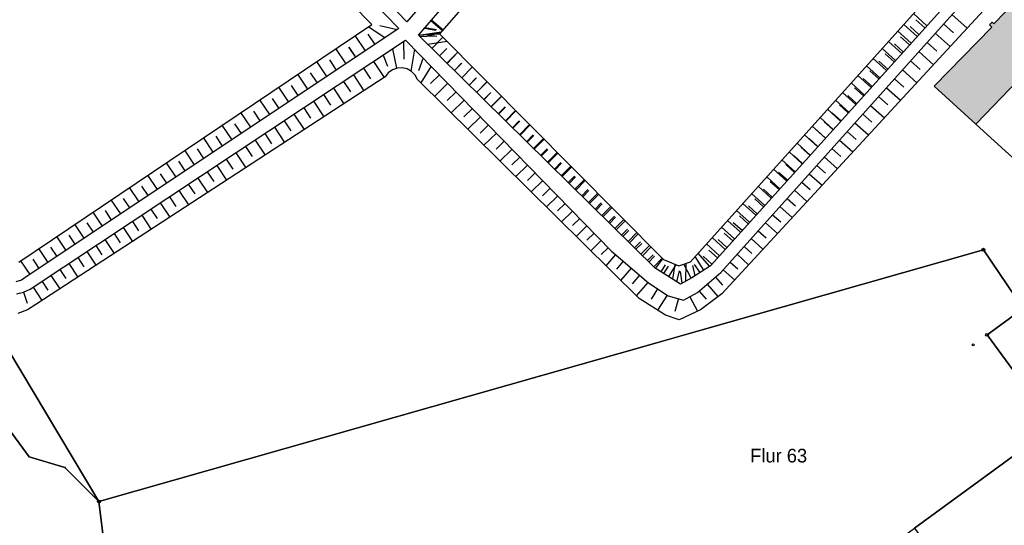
# Model space of a CAD drawing. Extents: x 2408905 to 2410405, y 5786105 to 5787663.
# Tile 37 of 43: x 2409861 to 2410029, y 5787057 to 5787143. Entities that reach past the tile are written whole.
import ezdxf

# ---------------------------------------------------------------- set-up
doc = ezdxf.new("R2010")
doc.units = 0
for name, color, linetype in [('K100-FLST_GRENZEN', 40, 'Continuous'), ('K100-FLUR_GRENZEN', 7, 'Continuous'), ('K125-GEB_LINIEN', 40, 'Continuous'), ('K125-GEB_LINIEN-FLAECHE', 2, 'Continuous'), ('K140-KATASTERTOPO', 7, 'Continuous'), ('K145-VERM_PKTE', 7, 'Continuous')]:
    doc.layers.add(name, color=color, linetype=linetype)
doc.styles.add('SIMPLEX', font='CONTINUOUS')

# ---------------------------------------------------------------- blocks, each defined once
blk = doc.blocks.new('128')
at = {"color": 11, "linetype": 'Continuous'}
blk.add_circle((0, 0), 0.5, dxfattribs=at)
blk = doc.blocks.new('251')
at = {"color": 40, "linetype": 'Continuous'}
blk.add_circle((0, 0), 0.175, dxfattribs=at)
blk = doc.blocks.new('GRENZSTEIN')
at = {"color": 7, "linetype": 'Continuous'}
blk.add_circle((0, 0), 0.75, dxfattribs=at)

msp = doc.modelspace()

# ---------------------------------------------------------------- hatches: boundary and pattern name
at = {"layer": 'K125-GEB_LINIEN-FLAECHE'}
msp.add_hatch(color=33, dxfattribs=at).paths.add_polyline_path([(2410046.147, 5787133.178), (2410050.608, 5787137.866), (2410042.833, 5787144.602), (2410035.395, 5787150.472), (2410027.441, 5787142.208), (2410027.141, 5787142.502), (2410026.7, 5787142.052), (2410027.093, 5787141.668), (2410017.254, 5787131.628), (2410024.377, 5787125.158), (2410034.624, 5787135.738), (2410042.252, 5787129.086)])

# ---------------------------------------------------------------- linework, layer by layer
at = {"layer": 'K100-FLST_GRENZEN', "color": 7}
for points in [[(2409819.934, 5787152.584, 0), (2409852.808, 5787097.587, 0), (2409859.184, 5787086.92, 0), (2409874.792, 5787060.81, 0), (2409969.732, 5787087.821, 0), (2409977.716, 5787090.092, 0), (2409991.49, 5787094.011, 0), (2410025.658, 5787103.732, 0), (2410032.442, 5787093.708, 0), (2410038.44, 5787098.072, 0), (2410071.395, 5787063.559, 0), (2410082.327, 5787070.098, 0), (2410111.635, 5787087.629, 0), (2410044.161, 5787143.949, 0), (2410034.396, 5787152.102, 0), (2409934.665, 5787235.35, 0), (2409920.388, 5787229.35, 0), (2409884.332, 5787214.813, 0), (2409867.111, 5787208.006, 0), (2409866.389, 5787207.721, 0), (2409863.209, 5787206.464, 0), (2409862.598, 5787206.222, 0), (2409850.278, 5787201.352, 0), (2409819.934, 5787152.584, 0)], [(2409815.623, 5787141.599, 0), (2409837.082, 5787103.581, 0), (2409862.912, 5787068.425, 0), (2409869.011, 5787066.611, 0), (2409874.792, 5787060.81, 0), (2409859.184, 5787086.92, 0), (2409852.808, 5787097.587, 0), (2409819.934, 5787152.584, 0), (2409813.336, 5787141.982, 0), (2409815.623, 5787141.599, 0)], [(2409882.018, 5787002.328, 0), (2409896.797, 5786999.839, 0), (2409928.717, 5787003.789, 0), (2409934.467, 5787004.501, 0), (2409936.486, 5787004.751, 0), (2409939.794, 5787002.52, 0), (2409944.208, 5787005.482, 0), (2409966.084, 5787021.421, 0), (2409990.003, 5787038.848, 0), (2410013.927, 5787056.278, 0), (2410037.759, 5787073.642, 0), (2410026.295, 5787089.236, 0), (2410032.442, 5787093.708, 0), (2410025.658, 5787103.732, 0), (2409991.49, 5787094.011, 0), (2409977.716, 5787090.092, 0), (2409969.732, 5787087.821, 0), (2409874.792, 5787060.81, 0), (2409881.881, 5787003.434, 0), (2409882.018, 5787002.328, 0)], [(2410026.295, 5787089.236, 0), (2410037.759, 5787073.642, 0), (2410038.805, 5787072.219, 0), (2410041.642, 5787068.36, 0), (2410045.847, 5787062.64, 0), (2410046.256, 5787062.084, 0), (2410053.767, 5787051.868, 0), (2410054.063, 5787051.465, 0), (2410064.629, 5787059.169, 0), (2410064.363, 5787059.354, 0), (2410047.973, 5787070.764, 0), (2410032.442, 5787093.708, 0), (2410026.295, 5787089.236, 0)], [(2410020.611, 5787047.101, 0), (2410029.844, 5787034.424, 0), (2410053.767, 5787051.868, 0), (2410046.256, 5787062.084, 0), (2410045.847, 5787062.64, 0), (2410041.642, 5787068.36, 0), (2410038.805, 5787072.219, 0), (2410037.759, 5787073.642, 0), (2410013.927, 5787056.278, 0), (2410020.611, 5787047.101, 0)]]:
    msp.add_polyline3d(points, close=True, dxfattribs=at)
msp.add_polyline3d([(2409724.599, 5786949.096, 0), (2409879.86, 5786996.258, 0), (2409882.018, 5787002.328, 0), (2409881.881, 5787003.434, 0), (2409874.792, 5787060.81, 0), (2409869.011, 5787066.611, 0), (2409862.912, 5787068.425, 0), (2409837.082, 5787103.581, 0), (2409815.623, 5787141.599, 0), (2409813.336, 5787141.982, 0), (2409819.934, 5787152.584, 0), (2409802.652, 5787179.747, 0), (2409781.871, 5787167.123, 0), (2409764.417, 5787154.041, 0)], dxfattribs=at)
at = {"layer": 'K125-GEB_LINIEN', "color": 32}
msp.add_polyline3d([(2410046.147, 5787133.178, 0), (2410050.608, 5787137.866, 0), (2410042.833, 5787144.602, 0), (2410035.395, 5787150.472, 0), (2410027.441, 5787142.208, 0), (2410027.141, 5787142.502, 0), (2410026.7, 5787142.052, 0), (2410027.093, 5787141.668, 0), (2410017.254, 5787131.628, 0), (2410024.377, 5787125.158, 0), (2410034.624, 5787135.738, 0), (2410042.252, 5787129.086, 0), (2410046.147, 5787133.178, 0)], dxfattribs=at)
at = {"layer": 'K125-GEB_LINIEN', "color": 40}
msp.add_polyline3d([(2410024.377, 5787125.158, 0), (2410031.957, 5787118.271, 0), (2410042.252, 5787129.086, 0), (2410034.624, 5787135.738, 0), (2410024.377, 5787125.158, 0)], close=True, dxfattribs=at)
at = {"layer": 'K140-KATASTERTOPO', "color": 112}
for points in [[(2409970.324, 5787192.161, 0), (2409927.289, 5787142.591, 0), (2409869.573, 5787202.448, 0)], [(2409970.324, 5787192.161, 0), (2409927.289, 5787142.591, 0), (2409869.573, 5787202.448, 0)], [(2409825.027, 5787184.061, 0), (2409867.534, 5787201.226, 0), (2409925.972, 5787141.431, 0), (2409862.399, 5787099.092, 0), (2409861.567, 5787098.575, 0), (2409860.635, 5787098.27, 0)], [(2409825.027, 5787184.061, 0), (2409867.534, 5787201.226, 0), (2409925.972, 5787141.431, 0), (2409862.399, 5787099.092, 0), (2409861.567, 5787098.575, 0), (2409860.635, 5787098.27, 0)], [(2409861.154, 5787101.643, 0), (2409921.328, 5787142.141, 0), (2409866.701, 5787197.662, 0), (2409824.309, 5787180.325, 0)], [(2409861.154, 5787101.643, 0), (2409921.328, 5787142.141, 0), (2409866.701, 5787197.662, 0), (2409824.309, 5787180.325, 0)], [(2410022.007, 5787148.565, 0), (2409979.094, 5787101.01, 0), (2409975.924, 5787098.917, 0), (2409973.994, 5787097.894, 0), (2409972.109, 5787099.08, 0), (2409969.651, 5787100.61, 0), (2409929.28, 5787140.32, 0), (2409932.913, 5787140.545, 0), (2409971.088, 5787102.089, 0), (2409973.74, 5787100.973, 0), (2409975.679, 5787101.677, 0), (2410017.177, 5787147.815, 0)], [(2410022.007, 5787148.565, 0), (2409979.094, 5787101.01, 0), (2409975.924, 5787098.917, 0), (2409973.994, 5787097.894, 0), (2409972.109, 5787099.08, 0), (2409969.651, 5787100.61, 0), (2409929.28, 5787140.32, 0), (2409932.913, 5787140.545, 0), (2409971.088, 5787102.089, 0), (2409973.74, 5787100.973, 0), (2409975.679, 5787101.677, 0), (2410017.177, 5787147.815, 0)], [(2409860.758, 5787096.231, 0), (2409861.952, 5787096.502, 0), (2409863.07, 5787097.004, 0), (2409927.118, 5787139.457, 0), (2409962.253, 5787103.479, 0), (2409968.513, 5787098.075, 0), (2409971.879, 5787095.897, 0), (2409974.525, 5787095.158, 0), (2409976.91, 5787096.422, 0), (2409980.853, 5787099.848, 0), (2410023.922, 5787147.832, 0)], [(2409860.758, 5787096.231, 0), (2409861.952, 5787096.502, 0), (2409863.07, 5787097.004, 0), (2409927.118, 5787139.457, 0), (2409962.253, 5787103.479, 0), (2409968.513, 5787098.075, 0), (2409971.879, 5787095.897, 0), (2409974.525, 5787095.158, 0), (2409976.91, 5787096.422, 0), (2409980.853, 5787099.848, 0), (2410023.922, 5787147.832, 0)], [(2410027.055, 5787145.979, 0), (2409981.018, 5787096.215, 0), (2409977.402, 5787093.502, 0), (2409973.763, 5787091.805, 0), (2409971.435, 5787092.557, 0), (2409966.92, 5787095.42, 0), (2409929.124, 5787132.738, 0), (2409928.722, 5787133.501, 0), (2409928.12, 5787134.12, 0), (2409927.369, 5787134.544, 0), (2409926.528, 5787134.739, 0), (2409925.667, 5787134.688, 0), (2409924.855, 5787134.397, 0), (2409924.158, 5787133.888, 0), (2409923.633, 5787133.203, 0), (2409864.031, 5787094.413, 0), (2409862.598, 5787093.465, 0), (2409860.978, 5787092.893, 0)], [(2410027.055, 5787145.979, 0), (2409981.018, 5787096.215, 0), (2409977.402, 5787093.502, 0), (2409973.763, 5787091.805, 0), (2409971.435, 5787092.557, 0), (2409966.92, 5787095.42, 0), (2409929.124, 5787132.738, 0), (2409928.722, 5787133.501, 0), (2409928.12, 5787134.12, 0), (2409927.369, 5787134.544, 0), (2409926.528, 5787134.739, 0), (2409925.667, 5787134.688, 0), (2409924.855, 5787134.397, 0), (2409924.158, 5787133.888, 0), (2409923.633, 5787133.203, 0), (2409864.031, 5787094.413, 0), (2409862.598, 5787093.465, 0), (2409860.978, 5787092.893, 0)]]:
    msp.add_polyline3d(points, dxfattribs=at)
msp.add_polyline3d([(2409932.913, 5787140.545, 0), (2409929.28, 5787140.32, 0), (2409973.416, 5787191.236, 0), (2409973.068, 5787186.459, 0), (2409932.913, 5787140.545, 0)], close=True, dxfattribs=at)
msp.add_polyline3d([(2409932.913, 5787140.545, 0), (2409929.28, 5787140.32, 0), (2409973.416, 5787191.236, 0), (2409973.068, 5787186.459, 0), (2409932.913, 5787140.545, 0)], close=True, dxfattribs=at)
at = {"layer": 'K140-KATASTERTOPO', "color": 7}
for points in [[(2410016.004, 5787141.912, 0), (2410013.721, 5787143.972, 0)], [(2410020.302, 5787143.799, 0), (2410022.89, 5787141.477, 0)], [(2410020.302, 5787143.799, 0), (2410022.89, 5787141.477, 0)], [(2409923.568, 5787139.83, 0), (2409920.706, 5787141.723, 0)], [(2409923.568, 5787139.83, 0), (2409920.706, 5787141.722, 0)], [(2409925.643, 5787141.212, 0), (2409922.732, 5787141.866, 0)], [(2409925.643, 5787141.212, 0), (2409922.732, 5787141.866, 0)], [(2409931.422, 5787142.791, 0), (2409933.387, 5787141.087, 0)], [(2409931.548, 5787142.937, 0), (2409933.514, 5787141.232, 0)], [(2410014.353, 5787140.083, 0), (2410012.073, 5787142.14, 0)], [(2410014.669, 5787140.433, 0), (2410013.149, 5787141.805, 0)], [(2410015.662, 5787141.534, 0), (2410014.141, 5787142.907, 0)], [(2410018.873, 5787142.207, 0), (2410020.582, 5787140.673, 0)], [(2410018.873, 5787142.207, 0), (2410020.583, 5787140.673, 0)], [(2409920.261, 5787137.627, 0), (2409918.515, 5787140.248, 0)], [(2409920.261, 5787137.628, 0), (2409918.516, 5787140.248, 0)], [(2409921.912, 5787138.727, 0), (2409920.745, 5787140.48, 0)], [(2409921.913, 5787138.728, 0), (2409920.746, 5787140.48, 0)], [(2409929.314, 5787140.322, 0), (2409933.218, 5787140.894, 0)], [(2409929.412, 5787140.328, 0), (2409933.154, 5787140.82, 0)], [(2409929.528, 5787140.076, 0), (2409932.004, 5787140.168, 0)], [(2409930.309, 5787141.507, 0), (2409932.284, 5787141.139, 0)], [(2409930.404, 5787141.617, 0), (2409932.379, 5787141.248, 0)], [(2409930.446, 5787140.392, 0), (2409932.444, 5787140.139, 0)], [(2409931.058, 5787140.43, 0), (2409932.4, 5787140.627, 0)], [(2409931.108, 5787140.433, 0), (2409932.394, 5787140.602, 0)], [(2410013.335, 5787138.955, 0), (2410011.057, 5787141.011, 0)], [(2410017.454, 5787140.626, 0), (2410019.994, 5787138.346, 0)], [(2410017.454, 5787140.626, 0), (2410019.994, 5787138.346, 0)], [(2409926.766, 5787139.224, 0), (2409926.82, 5787136.185, 0)], [(2409926.766, 5787139.224, 0), (2409926.82, 5787136.185, 0)], [(2409930.881, 5787138.745, 0), (2409934.174, 5787139.275, 0)], [(2409931.587, 5787138.051, 0), (2409933.479, 5787139.975, 0)], [(2410011.737, 5787137.184, 0), (2410009.461, 5787139.237, 0)], [(2410012.002, 5787137.478, 0), (2410010.485, 5787138.847, 0)], [(2410013.044, 5787138.633, 0), (2410011.526, 5787140.003, 0)], [(2410016.043, 5787139.054, 0), (2410017.721, 5787137.549, 0)], [(2410016.043, 5787139.054, 0), (2410017.721, 5787137.549, 0)], [(2409916.968, 5787135.434, 0), (2409915.233, 5787138.039, 0)], [(2409916.968, 5787135.434, 0), (2409915.233, 5787138.039, 0)], [(2409918.612, 5787136.53, 0), (2409917.452, 5787138.271, 0)], [(2409918.613, 5787136.53, 0), (2409917.453, 5787138.272, 0)], [(2409923.265, 5787136.903, 0), (2409924.031, 5787135.018, 0)], [(2409923.266, 5787136.904, 0), (2409924.031, 5787135.018, 0)], [(2409924.9, 5787137.987, 0), (2409925.575, 5787134.655, 0)], [(2409924.9, 5787137.987, 0), (2409925.576, 5787134.655, 0)], [(2409928.631, 5787137.907, 0), (2409928.019, 5787134.177, 0)], [(2409928.631, 5787137.907, 0), (2409928.019, 5787134.177, 0)], [(2409932.877, 5787136.782, 0), (2409934.128, 5787138.054, 0)], [(2409932.905, 5787136.754, 0), (2409934.156, 5787138.027, 0)], [(2409934.16, 5787135.52, 0), (2409936.022, 5787137.413, 0)], [(2409934.178, 5787135.502, 0), (2409936.04, 5787137.395, 0)], [(2410010.67, 5787136.002, 0), (2410008.397, 5787138.053, 0)], [(2410010.43, 5787135.736, 0), (2410008.915, 5787137.103, 0)], [(2410014.642, 5787137.493, 0), (2410017.135, 5787135.256, 0)], [(2410014.642, 5787137.493, 0), (2410017.135, 5787135.256, 0)], [(2409913.689, 5787133.25, 0), (2409911.964, 5787135.839, 0)], [(2409913.688, 5787133.25, 0), (2409911.964, 5787135.839, 0)], [(2409915.326, 5787134.341, 0), (2409914.173, 5787136.072, 0)], [(2409915.326, 5787134.341, 0), (2409914.173, 5787136.072, 0)], [(2409921.638, 5787135.825, 0), (2409923.453, 5787133.086, 0)], [(2409921.638, 5787135.824, 0), (2409923.453, 5787133.086, 0)], [(2409930.09, 5787136.414, 0), (2409929.302, 5787134.236, 0)], [(2409930.09, 5787136.414, 0), (2409929.303, 5787134.235, 0)], [(2409931.45, 5787135.021, 0), (2409929.691, 5787132.178, 0)], [(2409931.45, 5787135.021, 0), (2409929.691, 5787132.178, 0)], [(2409935.437, 5787134.264, 0), (2409936.668, 5787135.516, 0)], [(2409935.444, 5787134.257, 0), (2409936.676, 5787135.508, 0)], [(2410008.009, 5787133.053, 0), (2410005.74, 5787135.1, 0)], [(2410009.124, 5787134.289, 0), (2410006.854, 5787136.337, 0)], [(2410009.339, 5787134.527, 0), (2410007.825, 5787135.893, 0)], [(2410013.25, 5787135.943, 0), (2410014.897, 5787134.465, 0)], [(2410013.25, 5787135.943, 0), (2410014.897, 5787134.465, 0)], [(2409910.423, 5787131.076, 0), (2409908.71, 5787133.649, 0)], [(2409910.423, 5787131.076, 0), (2409908.71, 5787133.649, 0)], [(2409912.054, 5787132.162, 0), (2409910.908, 5787133.882, 0)], [(2409912.054, 5787132.162, 0), (2409910.908, 5787133.882, 0)], [(2409918.207, 5787133.551, 0), (2409920.003, 5787130.841, 0)], [(2409918.207, 5787133.551, 0), (2409920.004, 5787130.841, 0)], [(2409919.919, 5787134.686, 0), (2409921.123, 5787132.869, 0)], [(2409919.919, 5787134.685, 0), (2409921.123, 5787132.869, 0)], [(2409932.882, 5787133.554, 0), (2409931.346, 5787132.053, 0)], [(2409932.883, 5787133.554, 0), (2409931.346, 5787132.053, 0)], [(2409936.704, 5787133.017, 0), (2409938.537, 5787134.88, 0)], [(2409936.707, 5787133.015, 0), (2409938.539, 5787134.878, 0)], [(2410006.515, 5787131.398, 0), (2410004.25, 5787133.442, 0)], [(2410007.819, 5787132.843, 0), (2410006.307, 5787134.207, 0)], [(2410011.868, 5787134.402, 0), (2410014.314, 5787132.206, 0)], [(2410011.868, 5787134.402, 0), (2410014.314, 5787132.206, 0)], [(2409908.796, 5787129.992, 0), (2409907.657, 5787131.702, 0)], [(2409908.796, 5787129.992, 0), (2409907.657, 5787131.702, 0)], [(2409916.501, 5787132.42, 0), (2409917.692, 5787130.623, 0)], [(2409916.502, 5787132.42, 0), (2409917.693, 5787130.623, 0)], [(2409934.303, 5787132.099, 0), (2409932.025, 5787129.874, 0)], [(2409934.303, 5787132.099, 0), (2409932.025, 5787129.874, 0)], [(2409937.958, 5787131.785, 0), (2409939.169, 5787133.016, 0)], [(2409937.97, 5787131.772, 0), (2409939.182, 5787133.004, 0)], [(2409939.204, 5787130.558, 0), (2409941.007, 5787132.391, 0)], [(2409939.227, 5787130.536, 0), (2409941.03, 5787132.369, 0)], [(2410005.352, 5787130.108, 0), (2410003.088, 5787132.151, 0)], [(2410006.68, 5787131.58, 0), (2410005.169, 5787132.943, 0)], [(2410010.494, 5787132.872, 0), (2410012.109, 5787131.422, 0)], [(2410010.494, 5787132.872, 0), (2410012.109, 5787131.422, 0)], [(2409907.172, 5787128.91, 0), (2409905.469, 5787131.467, 0)], [(2409907.172, 5787128.91, 0), (2409905.469, 5787131.467, 0)], [(2409913.108, 5787130.171, 0), (2409914.287, 5787128.393, 0)], [(2409913.109, 5787130.171, 0), (2409914.287, 5787128.393, 0)], [(2409914.802, 5787131.294, 0), (2409916.579, 5787128.612, 0)], [(2409914.802, 5787131.293, 0), (2409916.579, 5787128.612, 0)], [(2409935.713, 5787130.656, 0), (2409934.211, 5787129.19, 0)], [(2409935.713, 5787130.656, 0), (2409934.211, 5787129.189, 0)], [(2409940.445, 5787129.338, 0), (2409941.637, 5787130.55, 0)], [(2409940.477, 5787129.306, 0), (2409941.669, 5787130.518, 0)], [(2410003.91, 5787128.511, 0), (2410001.649, 5787130.551, 0)], [(2410004.024, 5787128.637, 0), (2410002.517, 5787129.997, 0)], [(2410005.212, 5787129.954, 0), (2410003.703, 5787131.315, 0)], [(2410009.129, 5787131.351, 0), (2410011.53, 5787129.197, 0)], [(2410009.129, 5787131.351, 0), (2410011.53, 5787129.197, 0)], [(2409903.934, 5787126.754, 0), (2409902.241, 5787129.295, 0)], [(2409903.934, 5787126.754, 0), (2409902.241, 5787129.295, 0)], [(2409905.551, 5787127.831, 0), (2409904.419, 5787129.531, 0)], [(2409905.551, 5787127.831, 0), (2409904.419, 5787129.53, 0)], [(2409911.421, 5787129.053, 0), (2409913.18, 5787126.4, 0)], [(2409911.422, 5787129.053, 0), (2409913.18, 5787126.4, 0)], [(2409937.111, 5787129.224, 0), (2409934.885, 5787127.05, 0)], [(2409937.111, 5787129.224, 0), (2409934.885, 5787127.05, 0)], [(2409941.678, 5787128.125, 0), (2409943.452, 5787129.928, 0)], [(2409941.721, 5787128.083, 0), (2409943.495, 5787129.885, 0)], [(2410002.698, 5787127.167, 0), (2410000.439, 5787129.206, 0)], [(2410002.609, 5787127.069, 0), (2410001.103, 5787128.428, 0)], [(2410006.427, 5787128.34, 0), (2410008.782, 5787126.226, 0)], [(2410006.427, 5787128.34, 0), (2410008.782, 5787126.227, 0)], [(2410007.774, 5787129.841, 0), (2410009.359, 5787128.418, 0)], [(2410007.774, 5787129.841, 0), (2410009.359, 5787128.418, 0)], [(2409900.71, 5787124.607, 0), (2409899.028, 5787127.133, 0)], [(2409900.71, 5787124.607, 0), (2409899.028, 5787127.133, 0)], [(2409902.32, 5787125.679, 0), (2409901.195, 5787127.368, 0)], [(2409902.32, 5787125.679, 0), (2409901.195, 5787127.368, 0)], [(2409908.066, 5787126.829, 0), (2409909.805, 5787124.204, 0)], [(2409908.066, 5787126.829, 0), (2409909.806, 5787124.204, 0)], [(2409909.74, 5787127.939, 0), (2409910.906, 5787126.179, 0)], [(2409909.741, 5787127.939, 0), (2409910.907, 5787126.18, 0)], [(2409938.498, 5787127.803, 0), (2409937.032, 5787126.371, 0)], [(2409938.499, 5787127.803, 0), (2409937.032, 5787126.371, 0)], [(2409942.906, 5787126.917, 0), (2409944.079, 5787128.11, 0)], [(2409942.958, 5787126.865, 0), (2409944.131, 5787128.058, 0)], [(2409944.127, 5787125.716, 0), (2409945.872, 5787127.49, 0)], [(2409944.189, 5787125.655, 0), (2409945.934, 5787127.428, 0)], [(2410001.309, 5787125.628, 0), (2409999.053, 5787127.664, 0)], [(2410001.373, 5787125.698, 0), (2409999.868, 5787127.056, 0)], [(2410005.089, 5787126.85, 0), (2410006.644, 5787125.454, 0)], [(2410005.089, 5787126.849, 0), (2410006.644, 5787125.454, 0)], [(2409897.5, 5787122.469, 0), (2409895.828, 5787124.979, 0)], [(2409897.5, 5787122.469, 0), (2409895.828, 5787124.979, 0)], [(2409899.103, 5787123.537, 0), (2409897.985, 5787125.215, 0)], [(2409899.103, 5787123.537, 0), (2409897.985, 5787125.215, 0)], [(2409906.397, 5787125.723, 0), (2409907.551, 5787123.982, 0)], [(2409906.397, 5787125.722, 0), (2409907.551, 5787123.982, 0)], [(2409939.875, 5787126.394, 0), (2409937.7, 5787124.27, 0)], [(2409939.875, 5787126.394, 0), (2409937.7, 5787124.27, 0)], [(2409941.24, 5787124.996, 0), (2409939.807, 5787123.597, 0)], [(2409941.24, 5787124.996, 0), (2409939.807, 5787123.597, 0)], [(2409945.342, 5787124.521, 0), (2409946.496, 5787125.695, 0)], [(2409945.414, 5787124.45, 0), (2409946.567, 5787125.623, 0)], [(2409946.55, 5787123.333, 0), (2409948.267, 5787125.078, 0)], [(2409946.632, 5787123.252, 0), (2409948.348, 5787124.997, 0)], [(2410000.048, 5787124.231, 0), (2409997.794, 5787126.265, 0)], [(2410000.01, 5787124.188, 0), (2409998.507, 5787125.544, 0)], [(2410003.76, 5787125.369, 0), (2410006.07, 5787123.295, 0)], [(2410003.76, 5787125.369, 0), (2410006.07, 5787123.295, 0)], [(2409903.078, 5787123.523, 0), (2409904.219, 5787121.801, 0)], [(2409903.078, 5787123.523, 0), (2409904.22, 5787121.801, 0)], [(2409904.735, 5787124.621, 0), (2409906.456, 5787122.024, 0)], [(2409904.735, 5787124.62, 0), (2409906.456, 5787122.024, 0)], [(2409942.594, 5787123.609, 0), (2409940.471, 5787121.535, 0)], [(2409942.595, 5787123.609, 0), (2409940.471, 5787121.535, 0)], [(2409947.752, 5787122.15, 0), (2409948.887, 5787123.304, 0)], [(2409997.402, 5787121.299, 0), (2409995.153, 5787123.328, 0)], [(2409998.711, 5787122.75, 0), (2409996.46, 5787124.781, 0)], [(2409998.725, 5787122.764, 0), (2409997.224, 5787124.119, 0)], [(2410002.439, 5787123.898, 0), (2410003.965, 5787122.528, 0)], [(2410002.439, 5787123.897, 0), (2410003.964, 5787122.528, 0)], [(2409894.303, 5787120.34, 0), (2409892.641, 5787122.835, 0)], [(2409894.303, 5787120.34, 0), (2409892.641, 5787122.834, 0)], [(2409895.9, 5787121.403, 0), (2409894.788, 5787123.071, 0)], [(2409895.9, 5787121.403, 0), (2409894.789, 5787123.071, 0)], [(2409901.428, 5787122.429, 0), (2409903.131, 5787119.86, 0)], [(2409901.428, 5787122.429, 0), (2409903.131, 5787119.86, 0)], [(2409943.938, 5787122.233, 0), (2409942.539, 5787120.867, 0)], [(2409943.938, 5787122.233, 0), (2409942.539, 5787120.867, 0)], [(2409947.844, 5787122.06, 0), (2409948.978, 5787123.213, 0)], [(2409948.948, 5787120.974, 0), (2409950.637, 5787122.691, 0)], [(2409949.049, 5787120.874, 0), (2409950.737, 5787122.59, 0)], [(2409996.118, 5787119.875, 0), (2409993.871, 5787121.903, 0)], [(2409997.414, 5787121.312, 0), (2409995.915, 5787122.665, 0)], [(2410001.127, 5787122.436, 0), (2410003.393, 5787120.402, 0)], [(2410001.127, 5787122.436, 0), (2410003.393, 5787120.402, 0)], [(2409891.12, 5787118.22, 0), (2409889.469, 5787120.699, 0)], [(2409891.12, 5787118.22, 0), (2409889.469, 5787120.699, 0)], [(2409892.71, 5787119.279, 0), (2409891.605, 5787120.937, 0)], [(2409892.71, 5787119.279, 0), (2409891.605, 5787120.937, 0)], [(2409898.145, 5787120.253, 0), (2409899.83, 5787117.711, 0)], [(2409898.145, 5787120.253, 0), (2409899.83, 5787117.711, 0)], [(2409899.783, 5787121.339, 0), (2409900.913, 5787119.635, 0)], [(2409899.784, 5787121.339, 0), (2409900.913, 5787119.635, 0)], [(2409945.271, 5787120.868, 0), (2409943.197, 5787118.843, 0)], [(2409945.271, 5787120.868, 0), (2409943.197, 5787118.843, 0)], [(2409950.138, 5787119.804, 0), (2409951.254, 5787120.939, 0)], [(2409950.249, 5787119.695, 0), (2409951.364, 5787120.829, 0)], [(2409951.321, 5787118.64, 0), (2409952.982, 5787120.328, 0)], [(2409951.442, 5787118.521, 0), (2409953.101, 5787120.208, 0)], [(2409994.76, 5787118.371, 0), (2409992.515, 5787120.396, 0)], [(2409996.081, 5787119.834, 0), (2409994.583, 5787121.186, 0)], [(2409999.824, 5787120.984, 0), (2410001.32, 5787119.641, 0)], [(2409999.824, 5787120.984, 0), (2410001.32, 5787119.641, 0)], [(2409887.95, 5787116.109, 0), (2409886.309, 5787118.573, 0)], [(2409887.95, 5787116.109, 0), (2409886.309, 5787118.573, 0)], [(2409889.533, 5787117.163, 0), (2409888.436, 5787118.811, 0)], [(2409889.533, 5787117.163, 0), (2409888.436, 5787118.811, 0)], [(2409896.513, 5787119.171, 0), (2409897.63, 5787117.486, 0)], [(2409896.513, 5787119.171, 0), (2409897.63, 5787117.486, 0)], [(2409946.594, 5787119.514, 0), (2409945.228, 5787118.18, 0)], [(2409946.594, 5787119.514, 0), (2409945.228, 5787118.18, 0)], [(2409952.498, 5787117.482, 0), (2409953.596, 5787118.598, 0)], [(2409952.628, 5787117.354, 0), (2409953.725, 5787118.469, 0)], [(2409993.527, 5787117.005, 0), (2409991.285, 5787119.028, 0)], [(2409993.44, 5787116.908, 0), (2409991.945, 5787118.257, 0)], [(2409994.822, 5787118.439, 0), (2409993.326, 5787119.79, 0)], [(2409998.529, 5787119.542, 0), (2410000.752, 5787117.547, 0)], [(2409998.529, 5787119.541, 0), (2410000.752, 5787117.547, 0)], [(2409886.37, 5787115.057, 0), (2409885.28, 5787116.694, 0)], [(2409886.37, 5787115.057, 0), (2409885.28, 5787116.694, 0)], [(2409893.266, 5787117.019, 0), (2409894.371, 5787115.352, 0)], [(2409893.266, 5787117.019, 0), (2409894.371, 5787115.352, 0)], [(2409894.887, 5787118.093, 0), (2409896.553, 5787115.579, 0)], [(2409894.887, 5787118.093, 0), (2409896.553, 5787115.579, 0)], [(2409947.906, 5787118.171, 0), (2409945.881, 5787116.193, 0)], [(2409947.906, 5787118.17, 0), (2409945.881, 5787116.193, 0)], [(2409949.207, 5787116.838, 0), (2409947.874, 5787115.535, 0)], [(2409949.207, 5787116.838, 0), (2409947.874, 5787115.535, 0)], [(2409953.669, 5787116.33, 0), (2409955.303, 5787117.99, 0)], [(2409953.809, 5787116.193, 0), (2409955.441, 5787117.852, 0)], [(2409992.121, 5787115.447, 0), (2409989.882, 5787117.468, 0)], [(2409992.234, 5787115.571, 0), (2409990.74, 5787116.919, 0)], [(2409995.965, 5787116.685, 0), (2409998.145, 5787114.729, 0)], [(2409995.965, 5787116.685, 0), (2409998.145, 5787114.729, 0)], [(2409997.243, 5787118.109, 0), (2409998.71, 5787116.791, 0)], [(2409997.243, 5787118.109, 0), (2409998.711, 5787116.792, 0)], [(2409884.794, 5787114.007, 0), (2409883.163, 5787116.455, 0)], [(2409884.794, 5787114.007, 0), (2409883.163, 5787116.455, 0)], [(2409890.043, 5787114.883, 0), (2409891.136, 5787113.234, 0)], [(2409890.043, 5787114.883, 0), (2409891.136, 5787113.234, 0)], [(2409891.652, 5787115.949, 0), (2409893.3, 5787113.462, 0)], [(2409891.652, 5787115.949, 0), (2409893.3, 5787113.462, 0)], [(2409950.499, 5787115.516, 0), (2409948.522, 5787113.585, 0)], [(2409950.499, 5787115.516, 0), (2409948.522, 5787113.585, 0)], [(2409954.834, 5787115.184, 0), (2409955.914, 5787116.282, 0)], [(2409954.983, 5787115.038, 0), (2409956.062, 5787116.134, 0)], [(2409955.993, 5787114.044, 0), (2409957.6, 5787115.677, 0)], [(2409956.152, 5787113.888, 0), (2409957.756, 5787115.519, 0)], [(2409990.941, 5787114.139, 0), (2409988.703, 5787116.158, 0)], [(2409990.804, 5787113.986, 0), (2409989.312, 5787115.332, 0)], [(2409994.696, 5787115.271, 0), (2409996.135, 5787113.979, 0)], [(2409994.696, 5787115.271, 0), (2409996.135, 5787113.979, 0)], [(2409881.651, 5787111.914, 0), (2409880.03, 5787114.347, 0)], [(2409881.651, 5787111.914, 0), (2409880.03, 5787114.347, 0)], [(2409883.221, 5787112.959, 0), (2409882.137, 5787114.586, 0)], [(2409883.221, 5787112.959, 0), (2409882.137, 5787114.586, 0)], [(2409888.441, 5787113.821, 0), (2409890.071, 5787111.36, 0)], [(2409888.441, 5787113.821, 0), (2409890.071, 5787111.361, 0)], [(2409951.779, 5787114.204, 0), (2409950.478, 5787112.933, 0)], [(2409951.779, 5787114.204, 0), (2409950.478, 5787112.933, 0)], [(2409957.146, 5787112.91, 0), (2409958.208, 5787113.989, 0)], [(2409957.314, 5787112.745, 0), (2409958.374, 5787113.823, 0)], [(2409958.293, 5787111.782, 0), (2409959.872, 5787113.387, 0)], [(2409958.47, 5787111.608, 0), (2409960.047, 5787113.211, 0)], [(2409988.358, 5787111.276, 0), (2409986.125, 5787113.291, 0)], [(2409989.487, 5787112.527, 0), (2409987.252, 5787114.544, 0)], [(2409989.649, 5787112.707, 0), (2409988.159, 5787114.052, 0)], [(2409993.435, 5787113.866, 0), (2409995.572, 5787111.947, 0)], [(2409993.435, 5787113.866, 0), (2409995.572, 5787111.948, 0)], [(2409878.521, 5787109.829, 0), (2409876.911, 5787112.247, 0)], [(2409878.521, 5787109.829, 0), (2409876.911, 5787112.247, 0)], [(2409880.084, 5787110.87, 0), (2409879.007, 5787112.487, 0)], [(2409880.084, 5787110.87, 0), (2409879.007, 5787112.487, 0)], [(2409885.253, 5787111.708, 0), (2409886.866, 5787109.274, 0)], [(2409885.253, 5787111.708, 0), (2409886.866, 5787109.275, 0)], [(2409886.844, 5787112.762, 0), (2409887.925, 5787111.131, 0)], [(2409886.844, 5787112.762, 0), (2409887.925, 5787111.131, 0)], [(2409953.05, 5787112.903, 0), (2409951.121, 5787111.019, 0)], [(2409953.05, 5787112.902, 0), (2409951.121, 5787111.019, 0)], [(2409954.311, 5787111.612, 0), (2409953.041, 5787110.371, 0)], [(2409954.311, 5787111.612, 0), (2409953.041, 5787110.371, 0)], [(2409959.434, 5787110.659, 0), (2409960.478, 5787111.721, 0)], [(2409959.62, 5787110.476, 0), (2409960.663, 5787111.536, 0)], [(2409986.856, 5787109.611, 0), (2409984.626, 5787111.624, 0)], [(2409988.171, 5787111.069, 0), (2409986.682, 5787112.412, 0)], [(2409992.182, 5787112.47, 0), (2409993.593, 5787111.204, 0)], [(2409992.182, 5787112.47, 0), (2409993.593, 5787111.204, 0)], [(2409875.405, 5787107.754, 0), (2409873.804, 5787110.157, 0)], [(2409875.405, 5787107.754, 0), (2409873.804, 5787110.157, 0)], [(2409876.961, 5787108.79, 0), (2409875.891, 5787110.397, 0)], [(2409876.961, 5787108.79, 0), (2409875.891, 5787110.397, 0)], [(2409883.668, 5787110.657, 0), (2409884.738, 5787109.044, 0)], [(2409883.668, 5787110.657, 0), (2409884.738, 5787109.044, 0)], [(2409955.562, 5787110.331, 0), (2409953.68, 5787108.493, 0)], [(2409955.562, 5787110.331, 0), (2409953.68, 5787108.493, 0)], [(2409960.569, 5787109.543, 0), (2409962.122, 5787111.121, 0)], [(2409960.765, 5787109.351, 0), (2409962.315, 5787110.927, 0)], [(2409985.779, 5787108.418, 0), (2409983.551, 5787110.429, 0)], [(2409987.068, 5787109.847, 0), (2409985.581, 5787111.189, 0)], [(2409990.938, 5787111.084, 0), (2409993.033, 5787109.203, 0)], [(2409990.938, 5787111.083, 0), (2409993.033, 5787109.203, 0)], [(2409873.852, 5787106.719, 0), (2409872.788, 5787108.316, 0)], [(2409873.852, 5787106.719, 0), (2409872.788, 5787108.316, 0)], [(2409880.516, 5787108.568, 0), (2409881.573, 5787106.972, 0)], [(2409880.516, 5787108.567, 0), (2409881.573, 5787106.972, 0)], [(2409882.089, 5787109.61, 0), (2409883.684, 5787107.204, 0)], [(2409882.089, 5787109.61, 0), (2409883.684, 5787107.204, 0)], [(2409956.802, 5787109.06, 0), (2409955.563, 5787107.85, 0)], [(2409956.802, 5787109.06, 0), (2409955.563, 5787107.85, 0)], [(2409961.699, 5787108.432, 0), (2409962.725, 5787109.475, 0)], [(2409961.903, 5787108.231, 0), (2409962.927, 5787109.273, 0)], [(2409962.822, 5787107.327, 0), (2409964.348, 5787108.879, 0)], [(2409963.035, 5787107.117, 0), (2409964.559, 5787108.666, 0)], [(2409984.229, 5787106.7, 0), (2409982.003, 5787108.708, 0)], [(2409984.491, 5787106.991, 0), (2409983.007, 5787108.33, 0)], [(2409985.542, 5787108.155, 0), (2409984.057, 5787109.495, 0)], [(2409988.473, 5787108.338, 0), (2409990.527, 5787106.494, 0)], [(2409988.473, 5787108.338, 0), (2409990.527, 5787106.494, 0)], [(2409989.701, 5787109.706, 0), (2409991.084, 5787108.465, 0)], [(2409989.701, 5787109.706, 0), (2409991.084, 5787108.465, 0)], [(2409872.302, 5787105.687, 0), (2409870.711, 5787108.075, 0)], [(2409872.302, 5787105.687, 0), (2409870.711, 5787108.075, 0)], [(2409877.386, 5787106.493, 0), (2409878.432, 5787104.915, 0)], [(2409877.386, 5787106.493, 0), (2409878.432, 5787104.915, 0)], [(2409878.948, 5787107.528, 0), (2409880.526, 5787105.148, 0)], [(2409878.948, 5787107.528, 0), (2409880.526, 5787105.148, 0)], [(2409958.033, 5787107.8, 0), (2409956.197, 5787106.007, 0)], [(2409958.033, 5787107.8, 0), (2409956.198, 5787106.007, 0)], [(2409959.255, 5787106.549, 0), (2409958.046, 5787105.369, 0)], [(2409959.255, 5787106.549, 0), (2409958.046, 5787105.369, 0)], [(2409963.939, 5787106.228, 0), (2409964.948, 5787107.254, 0)], [(2409964.162, 5787106.009, 0), (2409965.169, 5787107.033, 0)], [(2409965.051, 5787105.135, 0), (2409966.551, 5787106.66, 0)], [(2409983.204, 5787105.564, 0), (2409980.98, 5787107.571, 0)], [(2409982.916, 5787105.246, 0), (2409981.434, 5787106.583, 0)], [(2409987.253, 5787106.978, 0), (2409988.608, 5787105.761, 0)], [(2409987.253, 5787106.978, 0), (2409988.609, 5787105.761, 0)], [(2409869.212, 5787103.629, 0), (2409867.631, 5787106.002, 0)], [(2409869.212, 5787103.629, 0), (2409867.631, 5787106.002, 0)], [(2409870.755, 5787104.657, 0), (2409869.698, 5787106.244, 0)], [(2409870.755, 5787104.657, 0), (2409869.698, 5787106.244, 0)], [(2409875.83, 5787105.462, 0), (2409877.39, 5787103.107, 0)], [(2409875.83, 5787105.462, 0), (2409877.39, 5787103.107, 0)], [(2409960.466, 5787105.309, 0), (2409958.675, 5787103.56, 0)], [(2409960.466, 5787105.309, 0), (2409958.675, 5787103.56, 0)], [(2409965.282, 5787104.907, 0), (2409966.779, 5787106.429, 0)], [(2409966.157, 5787104.047, 0), (2409967.148, 5787105.055, 0)], [(2409966.397, 5787103.811, 0), (2409967.386, 5787104.816, 0)], [(2409981.605, 5787103.793, 0), (2409979.384, 5787105.797, 0)], [(2409981.917, 5787104.139, 0), (2409980.436, 5787105.475, 0)], [(2409986.041, 5787105.628, 0), (2409988.054, 5787103.82, 0)], [(2409986.041, 5787105.628, 0), (2409988.054, 5787103.821, 0)], [(2409866.135, 5787101.58, 0), (2409864.564, 5787103.938, 0)], [(2409866.135, 5787101.58, 0), (2409864.564, 5787103.938, 0)], [(2409867.671, 5787102.603, 0), (2409866.621, 5787104.18, 0)], [(2409867.671, 5787102.603, 0), (2409866.621, 5787104.18, 0)], [(2409872.734, 5787103.41, 0), (2409874.278, 5787101.082, 0)], [(2409872.735, 5787103.41, 0), (2409874.278, 5787101.082, 0)], [(2409874.279, 5787104.434, 0), (2409875.314, 5787102.873, 0)], [(2409874.279, 5787104.434, 0), (2409875.314, 5787102.873, 0)], [(2409961.668, 5787104.078, 0), (2409960.489, 5787102.927, 0)], [(2409961.668, 5787104.078, 0), (2409960.489, 5787102.927, 0)], [(2409967.257, 5787102.965, 0), (2409968.731, 5787104.463, 0)], [(2409967.506, 5787102.72, 0), (2409968.977, 5787104.215, 0)], [(2409978.959, 5787100.921, 0), (2409977.01, 5787103.156, 0)], [(2409980.632, 5787102.714, 0), (2409978.413, 5787104.717, 0)], [(2409980.295, 5787102.341, 0), (2409978.816, 5787103.675, 0)], [(2409984.836, 5787104.286, 0), (2409986.165, 5787103.093, 0)], [(2409984.836, 5787104.286, 0), (2409986.165, 5787103.093, 0)], [(2409863.049, 5787099.525, 0), (2409861.489, 5787101.868, 0)], [(2409863.049, 5787099.525, 0), (2409861.489, 5787101.868, 0)], [(2409864.601, 5787100.559, 0), (2409863.557, 5787102.126, 0)], [(2409864.601, 5787100.559, 0), (2409863.557, 5787102.126, 0)], [(2409871.195, 5787102.39, 0), (2409872.218, 5787100.846, 0)], [(2409871.195, 5787102.39, 0), (2409872.219, 5787100.846, 0)], [(2409962.911, 5787102.911, 0), (2409961.264, 5787101.004, 0)], [(2409962.911, 5787102.911, 0), (2409961.264, 5787101.004, 0)], [(2409964.23, 5787101.773, 0), (2409963.081, 5787100.442, 0)], [(2409964.23, 5787101.773, 0), (2409963.081, 5787100.442, 0)], [(2409968.351, 5787101.888, 0), (2409969.325, 5787102.879, 0)], [(2409968.609, 5787101.635, 0), (2409969.581, 5787102.623, 0)], [(2409969.44, 5787100.818, 0), (2409970.888, 5787102.29, 0)], [(2409969.733, 5787100.559, 0), (2409971.01, 5787102.168, 0)], [(2409974.905, 5787098.377, 0), (2409974.984, 5787101.425, 0)], [(2409977.949, 5787100.254, 0), (2409976.492, 5787102.58, 0)], [(2409979.347, 5787101.291, 0), (2409977.87, 5787102.624, 0)], [(2409982.451, 5787101.629, 0), (2409983.753, 5787100.46, 0)], [(2409982.452, 5787101.629, 0), (2409983.754, 5787100.46, 0)], [(2409983.64, 5787102.953, 0), (2409985.613, 5787101.182, 0)], [(2409983.64, 5787102.953, 0), (2409985.613, 5787101.182, 0)], [(2409868.134, 5787100.361, 0), (2409869.146, 5787098.834, 0)], [(2409868.134, 5787100.361, 0), (2409869.146, 5787098.834, 0)], [(2409869.662, 5787101.373, 0), (2409871.188, 5787099.071, 0)], [(2409869.662, 5787101.373, 0), (2409871.188, 5787099.071, 0)], [(2409965.588, 5787100.6, 0), (2409963.787, 5787098.514, 0)], [(2409965.588, 5787100.6, 0), (2409963.787, 5787098.514, 0)], [(2409970.689, 5787099.964, 0), (2409971.443, 5787101.175, 0)], [(2409971.151, 5787099.676, 0), (2409971.936, 5787100.937, 0)], [(2409971.988, 5787099.156, 0), (2409973.248, 5787101.18, 0)], [(2409972.673, 5787098.725, 0), (2409973.095, 5787101.245, 0)], [(2409973.376, 5787098.283, 0), (2409973.845, 5787100.158, 0)], [(2409974.285, 5787098.048, 0), (2409973.977, 5787100.018, 0)], [(2409975.836, 5787098.871, 0), (2409974.563, 5787101.272, 0)], [(2409976.511, 5787099.305, 0), (2409976.079, 5787101.022, 0)], [(2409977.329, 5787099.845, 0), (2409976.382, 5787101.237, 0)], [(2409981.271, 5787100.313, 0), (2409983.204, 5787098.578, 0)], [(2409981.271, 5787100.313, 0), (2409983.204, 5787098.578, 0)], [(2409865.095, 5787098.346, 0), (2409866.095, 5787096.837, 0)], [(2409865.095, 5787098.346, 0), (2409866.096, 5787096.837, 0)], [(2409866.612, 5787099.352, 0), (2409868.121, 5787097.075, 0)], [(2409866.612, 5787099.352, 0), (2409868.121, 5787097.075, 0)], [(2409966.987, 5787099.393, 0), (2409965.732, 5787097.939, 0)], [(2409966.987, 5787099.393, 0), (2409965.732, 5787097.939, 0)], [(2409968.427, 5787098.15, 0), (2409966.461, 5787095.873, 0)], [(2409968.427, 5787098.149, 0), (2409966.461, 5787095.873, 0)], [(2409979.963, 5787099.075, 0), (2409981.158, 5787097.7, 0)], [(2409979.963, 5787099.075, 0), (2409981.158, 5787097.7, 0)], [(2409861.941, 5787096.5, 0), (2409862.574, 5787094.606, 0)], [(2409861.941, 5787096.5, 0), (2409862.574, 5787094.606, 0)], [(2409863.584, 5787097.345, 0), (2409865.076, 5787095.093, 0)], [(2409863.584, 5787097.345, 0), (2409865.076, 5787095.093, 0)], [(2409970.081, 5787097.06, 0), (2409968.966, 5787095.337, 0)], [(2409970.081, 5787097.06, 0), (2409968.966, 5787095.337, 0)], [(2409977.192, 5787096.667, 0), (2409978.357, 5787095.326, 0)], [(2409977.192, 5787096.667, 0), (2409978.357, 5787095.326, 0)], [(2409978.556, 5787097.852, 0), (2409980.389, 5787095.743, 0)], [(2409978.556, 5787097.852, 0), (2409980.389, 5787095.743, 0)], [(2409971.738, 5787095.988, 0), (2409970.076, 5787093.419, 0)], [(2409971.738, 5787095.988, 0), (2409970.076, 5787093.419, 0)], [(2409973.652, 5787095.402, 0), (2409973.044, 5787093.224, 0)], [(2409973.653, 5787095.402, 0), (2409973.044, 5787093.224, 0)], [(2409975.6, 5787095.728, 0), (2409976.903, 5787093.269, 0)], [(2409975.6, 5787095.728, 0), (2409976.903, 5787093.269, 0)]]:
    msp.add_polyline3d(points, dxfattribs=at)

# ---------------------------------------------------------------- block references
at = {"layer": 'K100-FLST_GRENZEN', "xscale": 0.333, "yscale": 0.333}
for name, p in [('GRENZSTEIN', (2410025.658, 5787103.732)), ('GRENZSTEIN', (2410026.295, 5787089.236)), ('251', (2409862.912, 5787068.425)), ('251', (2409869.011, 5787066.611)), ('GRENZSTEIN', (2409874.792, 5787060.81))]:
    msp.add_blockref(name, p, dxfattribs=at)
at = {"layer": 'K145-VERM_PKTE', "xscale": 0.333, "yscale": 0.333}
msp.add_blockref('128', (2410023.92, 5787087.507), dxfattribs=at)

# ---------------------------------------------------------------- texts
at = {"layer": 'K100-FLUR_GRENZEN', "color": 7, "linetype": 'Continuous', "style": 'SIMPLEX'}
msp.add_text('Flur 63', height=2.331, dxfattribs=at).set_placement((2409985.894, 5787067.474))

doc.saveas('drawing.dxf')
